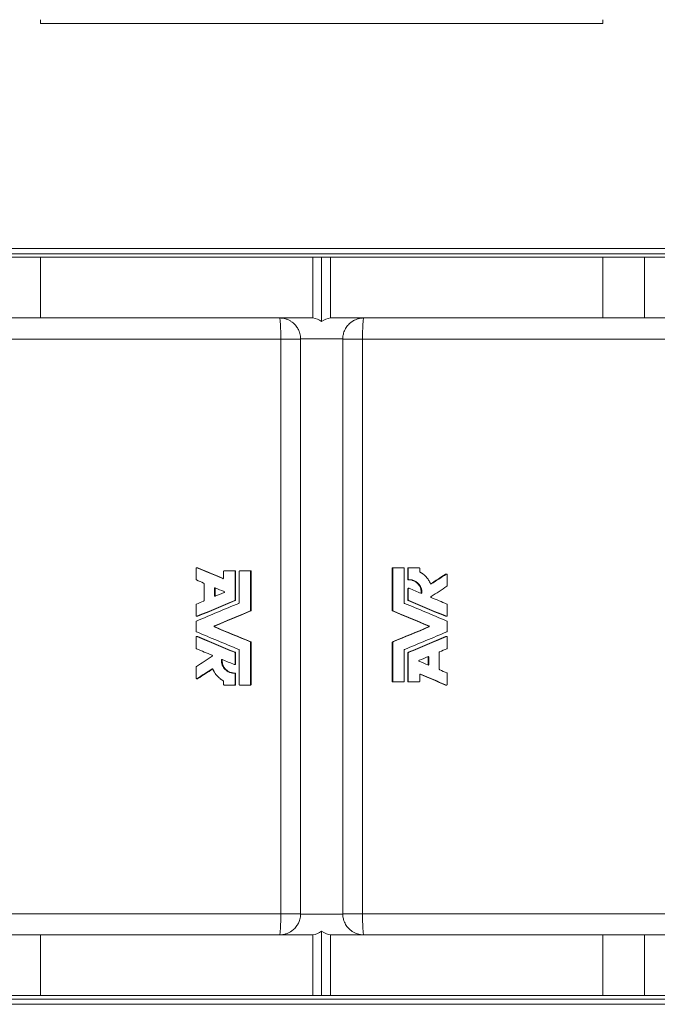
# Model space of a CAD drawing. Header units: millimetres. Extents: x -754 to 1155, y -387 to 1139.
# Tile 2 of 5: x -231 to 132, y -329 to 231. Entities that reach past the tile are written whole.
import ezdxf

# ---------------------------------------------------------------- set-up
doc = ezdxf.new("R2010")
doc.units = ezdxf.units.MM

msp = doc.modelspace()

# ---------------------------------------------------------------- linework, layer by layer
at = {"color": 7, "linetype": 'Continuous', "lineweight": 15}
for p, q in [((-219.04, 231.09), (-219.04, 228.89)), ((100.96, 231.09), (100.96, 228.89)), ((100.96, 228.89), (-219.04, 228.89)), ((-456.04, 100.9), (337.96, 100.9)), ((-242.88, 95.9), (-219.04, 95.9)), ((-219.04, 95.9), (-219.04, 61.4)), ((-64.04, 95.9), (-219.04, 95.9)), ((-64.04, 95.9), (-64.04, 61.4)), ((-64.04, 95.9), (-59.04, 95.9)), ((-59.04, 95.9), (-54.04, 95.9)), ((-59.04, 95.9), (-59.04, 59.31)), ((-54.04, 95.9), (-54.04, 61.4)), ((100.96, 95.9), (-54.04, 95.9)), ((100.96, 61.4), (100.96, 95.9)), ((100.96, 95.9), (124.8, 95.9)), ((124.8, 95.9), (395.96, 95.9)), ((-219.04, 61.4), (-242.88, 61.4)), ((-219.04, 61.4), (-83.04, 61.4)), ((-83.04, 61.4), (-64.04, 61.4)), ((-54.04, 61.4), (-35.04, 61.4)), ((-35.04, 61.4), (100.96, 61.4)), ((124.8, 61.4), (100.96, 61.4)), ((124.8, 61.4), (395.83, 61.4)), ((-71.04, -277.6), (-71.04, 49.4)), ((-47.04, -277.6), (-47.04, 49.4)), ((-130.52, -81.05), (-130.52, -87.38)), ((-129.74, -80.72), (-130.21, -80.72)), ((-129.6, -80.75), (-130.08, -80.75)), ((-114.84, -82.8), (-114.84, -86.62)), ((-114.52, -82.48), (-108.69, -82.48)), ((-108.36, -82.48), (-108.69, -82.48)), ((-108.36, -99.07), (-108.36, -82.8)), ((-108.04, -82.8), (-108.36, -82.8)), ((-108.04, -99.07), (-108.04, -82.8)), ((-105.97, -82.8), (-105.97, -100.67)), ((-105.65, -82.48), (-99.8, -82.48)), ((-99.53, -82.48), (-99.8, -82.48)), ((-99.47, -105.01), (-99.47, -82.8)), ((-99.2, -82.8), (-99.47, -82.8)), ((-99.2, -105.01), (-99.2, -82.8)), ((-18.87, -105.01), (-18.87, -81.05)), ((-18.6, -81.05), (-18.87, -81.05)), ((-18.6, -105.01), (-18.6, -81.05)), ((-18.28, -80.72), (-18.55, -80.72)), ((-18.28, -80.72), (-12.43, -80.72)), ((-12.1, -81.05), (-12.1, -100.67)), ((-10.04, -87.23), (-10.04, -81.05)), ((-9.71, -81.05), (-10.04, -81.05)), ((-9.39, -80.72), (-9.72, -80.72)), ((-9.71, -87.23), (-9.71, -81.05)), ((-9.39, -80.72), (-3.55, -80.72)), ((-3.23, -81.05), (-3.23, -82.92)), ((-115.05, -86.92), (-115.29, -86.92)), ((-9.71, -87.23), (-10.04, -87.23)), ((-9.37, -87.55), (-9.7, -87.55)), ((11.95, -84.39), (11.48, -84.39)), ((12.12, -84.34), (11.65, -84.34)), ((12.45, -84.66), (12.45, -91)), ((-126.02, -89.7), (-126.02, -99.38)), ((-120.05, -92.46), (-120.05, -96.62)), ((-119.65, -92.46), (-120.05, -92.46)), ((-119.65, -92.46), (-119.65, -96.62)), ((-10.04, -99.07), (-10.04, -92.73)), ((-9.71, -92.73), (-10.04, -92.73)), ((-9.39, -92.41), (-9.72, -92.41)), ((-9.71, -99.07), (-9.71, -92.73)), ((-1.99, -94.98), (-2.37, -94.98)), ((3.34, -89.93), (2.93, -89.93)), ((-119.65, -96.62), (-120.05, -96.62)), ((-108.24, -99.37), (-108.56, -99.37)), ((-108.04, -99.07), (-108.36, -99.07)), ((-9.71, -99.07), (-10.04, -99.07)), ((-9.51, -99.37), (-9.84, -99.37)), ((-130.52, -101.7), (-130.52, -108.03)), ((-99.4, -105.31), (-99.67, -105.31)), ((-99.2, -105.01), (-99.47, -105.01)), ((-18.6, -105.01), (-18.87, -105.01)), ((-18.4, -105.31), (-18.67, -105.31)), ((12.45, -101.7), (12.45, -108.03)), ((-130.52, -111.33), (-130.52, -116.87)), ((-130.21, -108.36), (-129.74, -108.36)), ((-129.6, -108.33), (-130.08, -108.33)), ((12, -108.33), (11.53, -108.33)), ((11.66, -108.36), (12.14, -108.36)), ((12.45, -111.33), (12.45, -116.87)), ((-119.71, -113.8), (-120.11, -113.8)), ((-119.71, -114.4), (-120.11, -114.4)), ((2.04, -113.8), (1.63, -113.8)), ((2.04, -114.4), (1.63, -114.4)), ((-130.52, -120.17), (-130.52, -126.5)), ((-129.74, -119.84), (-130.21, -119.84)), ((-129.6, -119.87), (-130.08, -119.87)), ((-99.4, -122.89), (-99.67, -122.89)), ((-99.47, -147.15), (-99.47, -123.19)), ((-99.2, -123.19), (-99.47, -123.19)), ((-99.2, -147.15), (-99.2, -123.19)), ((-18.6, -123.19), (-18.87, -123.19)), ((-18.87, -145.4), (-18.87, -123.19)), ((-18.4, -122.89), (-18.67, -122.89)), ((-18.6, -145.4), (-18.6, -123.19)), ((12, -119.87), (11.53, -119.87)), ((12.14, -119.84), (11.66, -119.84)), ((12.45, -120.17), (12.45, -126.5)), ((-108.24, -128.84), (-108.56, -128.84)), ((-105.97, -127.53), (-105.97, -147.15)), ((-12.1, -127.53), (-12.1, -145.4)), ((-9.51, -128.84), (-9.84, -128.84)), ((7.94, -128.82), (7.94, -138.5)), ((-115.71, -133.22), (-116.09, -133.22)), ((-108.36, -135.47), (-108.36, -129.14)), ((-108.04, -129.14), (-108.36, -129.14)), ((-108.04, -135.47), (-108.04, -129.14)), ((-10.04, -145.4), (-10.04, -129.14)), ((-9.71, -129.14), (-10.04, -129.14)), ((-9.71, -145.4), (-9.71, -129.14)), ((1.98, -131.58), (1.57, -131.58)), ((1.57, -131.58), (1.57, -135.74)), ((1.98, -131.58), (1.98, -135.74)), ((-130.52, -137.21), (-130.52, -143.54)), ((-121, -138.28), (-121.42, -138.28)), ((-108.69, -135.79), (-108.36, -135.79)), ((-108.04, -135.47), (-108.36, -135.47)), ((1.98, -135.74), (1.57, -135.74)), ((-130.2, -143.86), (-129.72, -143.86)), ((-129.56, -143.81), (-130.03, -143.81)), ((-114.84, -145.29), (-114.84, -147.15)), ((-108.37, -140.65), (-108.7, -140.65)), ((-108.36, -147.15), (-108.36, -140.97)), ((-108.04, -140.97), (-108.36, -140.97)), ((-108.04, -147.15), (-108.04, -140.97)), ((-18.6, -145.4), (-18.87, -145.4)), ((-9.71, -145.4), (-10.04, -145.4)), ((-3.23, -141.58), (-3.23, -145.4)), ((-2.78, -141.28), (-3.03, -141.28)), ((12.45, -140.82), (12.45, -147.16)), ((-114.52, -147.48), (-108.69, -147.48)), ((-108.36, -147.48), (-108.69, -147.48)), ((-108.04, -147.15), (-108.36, -147.15)), ((-105.65, -147.48), (-99.8, -147.48)), ((-99.53, -147.48), (-99.8, -147.48)), ((-99.2, -147.15), (-99.47, -147.15)), ((-18.28, -145.72), (-18.55, -145.72)), ((-18.28, -145.72), (-12.43, -145.72)), ((-9.39, -145.72), (-9.72, -145.72)), ((-9.39, -145.72), (-3.55, -145.72)), ((12, -147.46), (11.53, -147.46)), ((11.66, -147.48), (12.14, -147.48)), ((-242.88, -289.6), (-219.04, -289.6)), ((-83.04, -289.6), (-219.04, -289.6)), ((-219.04, -289.6), (-219.04, -324.1)), ((-64.04, -289.6), (-83.04, -289.6)), ((-64.04, -289.6), (-64.04, -324.1)), ((-59.04, -287.52), (-59.04, -324.1)), ((-35.04, -289.6), (-54.04, -289.6)), ((-54.04, -289.6), (-54.04, -324.1)), ((100.96, -289.6), (-35.04, -289.6)), ((100.96, -324.1), (100.96, -289.6)), ((100.96, -289.6), (124.8, -289.6)), ((124.8, -289.6), (395.83, -289.6)), ((-219.04, -324.1), (-242.88, -324.1)), ((-219.04, -324.1), (-64.04, -324.1)), ((-59.04, -324.1), (-64.04, -324.1)), ((-54.04, -324.1), (-59.04, -324.1)), ((-54.04, -324.1), (100.96, -324.1)), ((124.8, -324.1), (100.96, -324.1)), ((124.8, -324.1), (395.96, -324.1)), ((-456.04, -329.1), (337.96, -329.1))]:
    msp.add_line(p, q, dxfattribs=at)
at = {"color": 8, "linetype": 'Continuous', "lineweight": 0}
for p, q in [((-456.04, 97.9), (337.96, 97.9)), ((124.8, 95.9), (124.8, 61.4)), ((-432.88, 49.4), (-82.29, 49.4)), ((-82.29, 49.4), (-71.04, 49.4)), ((-82.29, -277.6), (-82.29, 49.4)), ((-47.04, 49.57), (-71.04, 49.57)), ((-71.04, 49.57), (-71.04, 49.57)), ((-47.04, 49.57), (-47.04, 49.57)), ((-47.04, 49.4), (-35.78, 49.4)), ((-35.78, 49.4), (314.8, 49.4)), ((-35.78, 49.4), (-35.78, -277.6)), ((-432.88, -277.6), (-82.29, -277.6)), ((-82.29, -277.6), (-71.04, -277.6)), ((-71.04, -277.77), (-71.04, -277.77)), ((-71.04, -277.77), (-47.04, -277.77)), ((-47.04, -277.6), (-35.78, -277.6)), ((-47.04, -277.77), (-47.04, -277.77)), ((-35.78, -277.6), (314.8, -277.6)), ((124.8, -289.6), (124.8, -324.1)), ((-456.04, -326.1), (337.96, -326.1))]:
    msp.add_line(p, q, dxfattribs=at)
at = {"color": 8, "linetype": 'Continuous', "lineweight": 0, "flags": 128}
for points in [[(-82.29, 49.4), (-82.29, 50.39), (-82.3, 51.37), (-82.31, 52.34), (-82.33, 53.29), (-82.35, 54.22), (-82.38, 55.11), (-82.41, 55.96), (-82.45, 56.77), (-82.49, 57.53), (-82.53, 58.23), (-82.58, 58.87), (-82.63, 59.44), (-82.68, 59.95), (-82.74, 60.39), (-82.8, 60.75), (-82.85, 61.03), (-82.91, 61.23), (-82.98, 61.36), (-83.04, 61.4)], [(-35.04, 61.4), (-35.1, 61.36), (-35.16, 61.23), (-35.22, 61.03), (-35.28, 60.75), (-35.34, 60.39), (-35.39, 59.95), (-35.45, 59.44), (-35.5, 58.87), (-35.54, 58.23), (-35.59, 57.53), (-35.63, 56.77), (-35.66, 55.96), (-35.69, 55.11), (-35.72, 54.22), (-35.74, 53.29), (-35.76, 52.34), (-35.77, 51.37), (-35.78, 50.39), (-35.78, 49.4)], [(-83.04, -289.6), (-82.98, -289.56), (-82.91, -289.44), (-82.85, -289.23), (-82.8, -288.95), (-82.74, -288.59), (-82.68, -288.16), (-82.63, -287.65), (-82.58, -287.07), (-82.53, -286.43), (-82.49, -285.73), (-82.45, -284.97), (-82.41, -284.16), (-82.38, -283.31), (-82.35, -282.42), (-82.33, -281.5), (-82.31, -280.55), (-82.3, -279.58), (-82.29, -278.59), (-82.29, -277.6)], [(-35.78, -277.6), (-35.78, -278.59), (-35.77, -279.58), (-35.76, -280.55), (-35.74, -281.5), (-35.72, -282.42), (-35.69, -283.31), (-35.66, -284.16), (-35.63, -284.97), (-35.59, -285.73), (-35.54, -286.43), (-35.5, -287.07), (-35.45, -287.65), (-35.39, -288.16), (-35.34, -288.59), (-35.28, -288.95), (-35.22, -289.23), (-35.16, -289.44), (-35.1, -289.56), (-35.04, -289.6)]]:
    msp.add_lwpolyline(points, dxfattribs=at)
at = {"color": 7, "linetype": 'Continuous', "lineweight": 15}
for centre, start, end in [((-66.04, 49.57), 54.3147, 80.4059), ((-52.04, 49.57), 99.5941, 125.6853), ((-83.04, 49.4), 0, 0.8014), ((-35.04, 49.4), 179.1986, 180), ((-83.04, -277.6), 359.1986, 0), ((-35.04, -277.6), 180, 180.8014), ((-66.04, -277.77), 279.5941, 305.6853), ((-52.04, -277.77), 234.3147, 260.4059)]:
    msp.add_arc(centre, 12, start, end, dxfattribs=at)
for points, knots in [([(-71.04, 49.57), (-71.05, 49.82), (-71.07, 50.58), (-71.26, 51.83), (-71.61, 53.14), (-72.06, 54.28), (-72.55, 55.26), (-73.17, 56.26), (-73.92, 57.24), (-74.83, 58.18), (-75.92, 59.1), (-77.22, 59.95), (-78.75, 60.65), (-80.1, 61.06), (-81.21, 61.27), (-81.95, 61.36), (-82.57, 61.39), (-82.88, 61.4), (-83.04, 61.4)], [0, 0, 0, 0, 0.035853, 0.105237, 0.174663, 0.22966, 0.28485, 0.339912, 0.41197, 0.484276, 0.556433, 0.657922, 0.759762, 0.861263, 0.909121, 0.956714, 0.978392, 1, 1, 1, 1]), ([(-47.04, 49.57), (-47.02, 49.92), (-46.99, 50.64), (-46.83, 51.7), (-46.54, 52.89), (-46.08, 54.17), (-45.43, 55.46), (-44.67, 56.59), (-43.84, 57.58), (-42.83, 58.56), (-41.63, 59.47), (-40.22, 60.27), (-38.98, 60.75), (-37.96, 61.05), (-37.27, 61.2), (-36.65, 61.29), (-36.16, 61.35), (-35.7, 61.38), (-35.35, 61.4), (-35.12, 61.4), (-35.04, 61.4)], [0, 0, 0, 0, 0.0496207, 0.0994444, 0.1490959, 0.2231008, 0.297171, 0.367084, 0.4372596, 0.5072769, 0.60379, 0.7006529, 0.7972715, 0.8443245, 0.8913568, 0.9204162, 0.9494267, 0.9689106, 0.9883465, 1, 1, 1, 1]), ([(-130.08, -80.75), (-130.09, -80.74), (-130.13, -80.73), (-130.18, -80.72), (-130.24, -80.72), (-130.31, -80.74), (-130.38, -80.77), (-130.44, -80.83), (-130.49, -80.89), (-130.52, -80.97), (-130.52, -81.02), (-130.52, -81.05)], [0, 0, 0, 0, 0.08493, 0.167816, 0.250835, 0.375947, 0.501263, 0.62538, 0.750949, 0.873419, 1, 1, 1, 1]), ([(-129.6, -80.75), (-129.63, -80.74), (-129.67, -80.72), (-129.72, -80.72), (-129.74, -80.73)], [0, 0, 0, 0, 0.572384, 1, 1, 1, 1]), ([(-114.52, -82.48), (-114.53, -82.48), (-114.56, -82.48), (-114.6, -82.49), (-114.67, -82.51), (-114.76, -82.57), (-114.81, -82.66), (-114.84, -82.74), (-114.84, -82.78), (-114.84, -82.8)], [0, 0, 0, 0, 0.084973, 0.168347, 0.251455, 0.50113, 0.75017, 0.87369, 1, 1, 1, 1]), ([(-108.36, -82.8), (-108.37, -82.79), (-108.37, -82.76), (-108.38, -82.72), (-108.4, -82.65), (-108.45, -82.57), (-108.54, -82.51), (-108.62, -82.48), (-108.67, -82.48), (-108.69, -82.48)], [0, 0, 0, 0, 0.084416, 0.167282, 0.249952, 0.498998, 0.748681, 0.872113, 1, 1, 1, 1]), ([(-108.04, -82.8), (-108.04, -82.76), (-108.05, -82.72), (-108.08, -82.64), (-108.1, -82.6), (-108.19, -82.51), (-108.27, -82.48), (-108.36, -82.48)], [0, 0, 0, 0, 0.25, 0.25, 0.5, 0.5, 1, 1, 1, 1]), ([(-105.65, -82.48), (-105.66, -82.48), (-105.69, -82.48), (-105.73, -82.49), (-105.8, -82.51), (-105.88, -82.57), (-105.94, -82.66), (-105.97, -82.74), (-105.97, -82.78), (-105.97, -82.8)], [0, 0, 0, 0, 0.084973, 0.168347, 0.251455, 0.50113, 0.75017, 0.87369, 1, 1, 1, 1]), ([(-99.47, -82.8), (-99.47, -82.79), (-99.47, -82.76), (-99.48, -82.72), (-99.5, -82.65), (-99.56, -82.57), (-99.65, -82.51), (-99.73, -82.48), (-99.77, -82.48), (-99.8, -82.48)], [0, 0, 0, 0, 0.084416, 0.167282, 0.249952, 0.498998, 0.748681, 0.872113, 1, 1, 1, 1]), ([(-99.2, -82.8), (-99.2, -82.76), (-99.21, -82.72), (-99.24, -82.64), (-99.27, -82.6), (-99.36, -82.51), (-99.44, -82.48), (-99.53, -82.48)], [0, 0, 0, 0, 0.25, 0.25, 0.5, 0.5, 1, 1, 1, 1]), ([(-18.87, -81.05), (-18.87, -81.03), (-18.87, -80.98), (-18.85, -80.92), (-18.82, -80.87), (-18.78, -80.82), (-18.73, -80.78), (-18.67, -80.75), (-18.61, -80.73), (-18.57, -80.73), (-18.55, -80.72)], [0, 0, 0, 0, 0.128168, 0.251075, 0.373469, 0.500155, 0.621782, 0.748262, 0.871912, 1, 1, 1, 1]), ([(-18.6, -81.05), (-18.6, -81.01), (-18.6, -80.96), (-18.56, -80.89), (-18.54, -80.85), (-18.45, -80.76), (-18.37, -80.72), (-18.28, -80.72)], [0, 0, 0, 0, 0.25, 0.25, 0.5, 0.5, 1, 1, 1, 1]), ([(-12.43, -80.72), (-12.39, -80.72), (-12.34, -80.73), (-12.27, -80.76), (-12.23, -80.79), (-12.14, -80.88), (-12.11, -80.96), (-12.1, -81.05)], [0, 0, 0, 0, 0.25, 0.25, 0.5, 0.5, 1, 1, 1, 1]), ([(-10.04, -81.05), (-10.04, -81.03), (-10.03, -80.98), (-10.01, -80.92), (-9.98, -80.87), (-9.95, -80.82), (-9.9, -80.78), (-9.84, -80.75), (-9.78, -80.73), (-9.74, -80.73), (-9.72, -80.72)], [0, 0, 0, 0, 0.128168, 0.251075, 0.373469, 0.500155, 0.621782, 0.748262, 0.871912, 1, 1, 1, 1]), ([(-9.71, -81.05), (-9.71, -81.01), (-9.7, -80.96), (-9.67, -80.89), (-9.64, -80.85), (-9.56, -80.76), (-9.47, -80.72), (-9.39, -80.72)], [0, 0, 0, 0, 0.25, 0.25, 0.5, 0.5, 1, 1, 1, 1]), ([(-3.55, -80.72), (-3.51, -80.72), (-3.47, -80.73), (-3.39, -80.76), (-3.36, -80.79), (-3.27, -80.88), (-3.23, -80.96), (-3.23, -81.05)], [0, 0, 0, 0, 0.25, 0.25, 0.5, 0.5, 1, 1, 1, 1]), ([(-3.06, -83.2), (-2.95, -83.26), (-2.85, -83.32), (-2.73, -83.39), (-2.69, -83.41), (-2.64, -83.44), (-2.63, -83.45), (-2.6, -83.46), (-2.6, -83.46), (-2.58, -83.47), (-2.58, -83.47), (-2.57, -83.48), (-2.57, -83.48), (-2.48, -83.53), (-2.39, -83.58), (-2.27, -83.66), (-2.23, -83.68), (-2.16, -83.73), (-2.12, -83.75), (-1.94, -83.87), (-1.78, -83.97), (-1.55, -84.14), (-1.48, -84.19), (-1.36, -84.28), (-1.32, -84.31), (-1.25, -84.37), (-1.2, -84.4), (-0.57, -84.89), (-0.02, -85.4), (0.74, -86.24), (0.97, -86.53), (1.43, -87.13), (1.64, -87.45), (2.04, -88.08), (2.23, -88.41), (2.57, -89.08), (2.73, -89.42), (2.87, -89.78)], [0, 0, 0, 0, 0.03125, 0.03125, 0.046875, 0.046875, 0.054688, 0.054688, 0.058594, 0.058594, 0.060547, 0.060547, 0.0625, 0.0625, 0.09375, 0.09375, 0.109375, 0.109375, 0.125, 0.125, 0.1875, 0.1875, 0.21875, 0.21875, 0.234375, 0.234375, 0.25, 0.25, 0.5, 0.5, 0.625, 0.625, 0.75, 0.75, 0.875, 0.875, 1, 1, 1, 1]), ([(-130.52, -87.38), (-130.52, -87.4), (-130.52, -87.43), (-130.51, -87.48), (-130.49, -87.52), (-130.46, -87.57), (-130.41, -87.64), (-130.35, -87.67), (-130.32, -87.68)], [0, 0, 0, 0, 0.1272509, 0.2511671, 0.3744227, 0.499734, 0.7476408, 1, 1, 1, 1]), ([(-126.22, -89.4), (-126.2, -89.41), (-126.17, -89.42), (-126.14, -89.45), (-126.1, -89.48), (-126.06, -89.53), (-126.03, -89.6), (-126.02, -89.67), (-126.02, -89.7)], [0, 0, 0, 0, 0.127923, 0.252355, 0.375937, 0.501364, 0.748841, 1, 1, 1, 1]), ([(-114.84, -86.62), (-114.84, -86.64), (-114.85, -86.67), (-114.86, -86.73), (-114.88, -86.78), (-114.92, -86.84), (-114.99, -86.89), (-115.06, -86.93), (-115.14, -86.95), (-115.22, -86.95), (-115.27, -86.93), (-115.29, -86.92)], [0, 0, 0, 0, 0.0841082, 0.1664881, 0.2492847, 0.3732529, 0.4990509, 0.6240334, 0.7494796, 0.8737152, 1, 1, 1, 1]), ([(-9.7, -87.55), (-9.72, -87.55), (-9.76, -87.55), (-9.81, -87.54), (-9.85, -87.52), (-9.9, -87.5), (-9.94, -87.46), (-9.98, -87.42), (-10.01, -87.36), (-10.03, -87.3), (-10.04, -87.25), (-10.04, -87.23)], [0, 0, 0, 0, 0.102922, 0.20185, 0.299314, 0.397957, 0.500331, 0.622079, 0.748767, 0.873315, 1, 1, 1, 1]), ([(-9.37, -87.55), (-9.42, -87.56), (-9.46, -87.55), (-9.54, -87.52), (-9.58, -87.49), (-9.67, -87.4), (-9.71, -87.32), (-9.71, -87.23)], [0, 0, 0, 0, 0.25, 0.25, 0.5, 0.5, 1, 1, 1, 1]), ([(-2.37, -94.98), (-2.37, -94.78), (-2.37, -94.39), (-2.41, -93.8), (-2.5, -93.23), (-2.65, -92.66), (-2.85, -92.05), (-3.13, -91.42), (-3.62, -90.57), (-4.39, -89.61), (-5.34, -88.83), (-6.18, -88.34), (-6.77, -88.07), (-7.3, -87.88), (-7.77, -87.74), (-8.25, -87.64), (-8.73, -87.58), (-9.15, -87.55), (-9.4, -87.55), (-9.5, -87.55)], [0, 0, 0, 0, 0.051761, 0.101979, 0.152241, 0.203792, 0.254613, 0.318103, 0.381912, 0.509039, 0.636166, 0.69987, 0.763469, 0.805685, 0.848069, 0.890817, 0.933677, 0.974855, 1, 1, 1, 1]), ([(-1.99, -94.98), (-1.99, -94.9), (-1.99, -94.83), (-1.99, -94.74), (-1.99, -94.71), (-1.99, -94.67), (-1.99, -94.66), (-1.99, -94.64), (-1.99, -94.64), (-1.99, -94.63), (-1.99, -94.63), (-1.99, -94.62), (-1.99, -94.62), (-1.99, -94.55), (-1.99, -94.48), (-1.99, -94.39), (-2, -94.36), (-2, -94.32), (-2, -94.3), (-2, -94.28), (-2, -94.26), (-2.01, -94.12), (-2.02, -94), (-2.04, -93.76), (-2.06, -93.63), (-2.1, -93.4), (-2.12, -93.28), (-2.17, -93.04), (-2.21, -92.92), (-2.3, -92.56), (-2.38, -92.33), (-2.65, -91.64), (-2.87, -91.2), (-3.41, -90.38), (-3.71, -90), (-4.41, -89.3), (-4.78, -88.99), (-5.4, -88.59), (-5.61, -88.46), (-6.05, -88.24), (-6.27, -88.13), (-6.72, -87.96), (-6.96, -87.88), (-7.31, -87.78), (-7.43, -87.75), (-7.67, -87.69), (-7.79, -87.67), (-8.03, -87.63), (-8.16, -87.61), (-8.34, -87.59), (-8.4, -87.58), (-8.49, -87.57), (-8.52, -87.57), (-8.58, -87.57), (-8.61, -87.57), (-8.69, -87.56), (-8.75, -87.56), (-8.84, -87.56), (-8.87, -87.56), (-8.92, -87.55), (-8.94, -87.55), (-8.96, -87.55), (-8.97, -87.55), (-8.98, -87.55), (-8.99, -87.55), (-9, -87.55), (-9, -87.55), (-9.09, -87.55), (-9.21, -87.55), (-9.37, -87.55)], [0, 0, 0, 0, 0.015625, 0.015625, 0.023438, 0.023438, 0.027344, 0.027344, 0.029297, 0.029297, 0.030273, 0.030273, 0.03125, 0.03125, 0.046875, 0.046875, 0.054688, 0.054688, 0.058594, 0.058594, 0.0625, 0.0625, 0.09375, 0.09375, 0.125, 0.125, 0.15625, 0.15625, 0.1875, 0.1875, 0.25, 0.25, 0.375, 0.375, 0.5, 0.5, 0.625, 0.625, 0.6875, 0.6875, 0.75, 0.75, 0.8125, 0.8125, 0.84375, 0.84375, 0.875, 0.875, 0.90625, 0.90625, 0.921875, 0.921875, 0.929688, 0.929688, 0.9375, 0.9375, 0.953125, 0.953125, 0.960938, 0.960938, 0.964844, 0.964844, 0.966797, 0.966797, 0.967773, 0.967773, 0.96875, 0.96875, 1, 1, 1, 1]), ([(11.48, -84.39), (11.51, -84.38), (11.56, -84.35), (11.62, -84.34), (11.65, -84.34), (11.65, -84.34)], [0, 0, 0, 0, 0.478723, 0.957903, 1, 1, 1, 1]), ([(11.95, -84.39), (12.05, -84.33), (12.18, -84.32), (12.38, -84.44), (12.45, -84.54), (12.45, -84.66)], [0, 0, 0, 0, 0.5, 0.5, 1, 1, 1, 1]), ([(-120.05, -92.46), (-120.05, -92.35), (-120, -92.25), (-119.82, -92.13), (-119.71, -92.12), (-119.61, -92.16)], [0, 0, 0, 0, 0.5, 0.5, 1, 1, 1, 1]), ([(-119.52, -92.2), (-119.53, -92.21), (-119.57, -92.24), (-119.61, -92.3), (-119.64, -92.38), (-119.65, -92.43), (-119.65, -92.46)], [0, 0, 0, 0, 0.218391, 0.476461, 0.737655, 1, 1, 1, 1]), ([(-114.61, -94.24), (-114.55, -94.27), (-114.5, -94.31), (-114.43, -94.41), (-114.41, -94.48), (-114.41, -94.57), (-114.41, -94.61), (-114.43, -94.67), (-114.44, -94.7), (-114.5, -94.77), (-114.55, -94.82), (-114.61, -94.84)], [0, 0, 0, 0, 0.25, 0.25, 0.5, 0.5, 0.625, 0.625, 0.75, 0.75, 1, 1, 1, 1]), ([(-10.04, -92.73), (-10.04, -92.71), (-10.03, -92.65), (-10, -92.58), (-9.96, -92.51), (-9.9, -92.46), (-9.83, -92.43), (-9.76, -92.41), (-9.73, -92.41), (-9.72, -92.41)], [0, 0, 0, 0, 0.156952, 0.313151, 0.468793, 0.625627, 0.781389, 0.938014, 1, 1, 1, 1]), ([(-9.71, -92.73), (-9.71, -92.63), (-9.66, -92.52), (-9.48, -92.4), (-9.36, -92.39), (-9.26, -92.43)], [0, 0, 0, 0, 0.5, 0.5, 1, 1, 1, 1]), ([(-2.51, -95.24), (-2.49, -95.23), (-2.45, -95.2), (-2.41, -95.13), (-2.38, -95.06), (-2.37, -95.01), (-2.37, -94.98)], [0, 0, 0, 0, 0.228787, 0.485645, 0.739405, 1, 1, 1, 1]), ([(-2.43, -95.27), (-2.34, -95.31), (-2.22, -95.3), (-2.05, -95.19), (-1.99, -95.09), (-1.99, -94.98)], [0, 0, 0, 0, 0.5, 0.5, 1, 1, 1, 1]), ([(2.87, -89.78), (2.91, -89.86), (2.98, -89.93), (3.16, -89.99), (3.26, -89.98), (3.34, -89.93)], [0, 0, 0, 0, 0.5, 0.5, 1, 1, 1, 1]), ([(-126.02, -99.38), (-126.02, -99.4), (-126.02, -99.43), (-126.03, -99.48), (-126.05, -99.52), (-126.08, -99.58), (-126.13, -99.64), (-126.19, -99.67), (-126.22, -99.68)], [0, 0, 0, 0, 0.1272509, 0.2511671, 0.3744227, 0.499734, 0.7476408, 1, 1, 1, 1]), ([(-119.61, -96.92), (-119.71, -96.96), (-119.82, -96.95), (-120, -96.83), (-120.05, -96.73), (-120.05, -96.62)], [0, 0, 0, 0, 0.5, 0.5, 1, 1, 1, 1]), ([(-119.65, -96.62), (-119.65, -96.65), (-119.64, -96.7), (-119.61, -96.78), (-119.57, -96.84), (-119.53, -96.87), (-119.52, -96.89)], [0, 0, 0, 0, 0.264334, 0.521323, 0.783618, 1, 1, 1, 1]), ([(-108.56, -99.37), (-108.55, -99.36), (-108.52, -99.35), (-108.48, -99.32), (-108.45, -99.28), (-108.41, -99.23), (-108.37, -99.16), (-108.37, -99.1), (-108.36, -99.07)], [0, 0, 0, 0, 0.1279233, 0.2523551, 0.3759369, 0.5013638, 0.7488407, 1, 1, 1, 1]), ([(-105.97, -100.67), (-105.97, -100.68), (-105.97, -100.72), (-105.98, -100.76), (-106, -100.81), (-106.03, -100.86), (-106.08, -100.92), (-106.14, -100.95), (-106.17, -100.97)], [0, 0, 0, 0, 0.127251, 0.251167, 0.374423, 0.499734, 0.747641, 1, 1, 1, 1]), ([(-9.84, -99.37), (-9.85, -99.36), (-9.88, -99.35), (-9.92, -99.32), (-9.95, -99.28), (-9.99, -99.23), (-10.03, -99.16), (-10.03, -99.1), (-10.04, -99.07)], [0, 0, 0, 0, 0.127754, 0.252011, 0.375333, 0.500343, 0.747193, 1, 1, 1, 1]), ([(3.25, -97.09), (3.2, -97.12), (3.16, -97.16), (3.11, -97.27), (3.1, -97.33), (3.11, -97.42), (3.11, -97.45), (3.13, -97.5), (3.15, -97.53), (3.2, -97.6), (3.24, -97.64), (3.3, -97.66)], [0, 0, 0, 0, 0.25, 0.25, 0.5, 0.5, 0.625, 0.625, 0.75, 0.75, 1, 1, 1, 1]), ([(-130.32, -101.4), (-130.34, -101.41), (-130.37, -101.42), (-130.4, -101.45), (-130.44, -101.48), (-130.48, -101.53), (-130.51, -101.61), (-130.52, -101.67), (-130.52, -101.7)], [0, 0, 0, 0, 0.127923, 0.252355, 0.375937, 0.501364, 0.748841, 1, 1, 1, 1]), ([(-99.67, -105.31), (-99.66, -105.31), (-99.63, -105.29), (-99.59, -105.26), (-99.55, -105.23), (-99.52, -105.18), (-99.48, -105.11), (-99.47, -105.04), (-99.47, -105.01)], [0, 0, 0, 0, 0.1279233, 0.2523551, 0.3759369, 0.5013638, 0.7488407, 1, 1, 1, 1]), ([(-18.67, -105.31), (-18.69, -105.31), (-18.72, -105.29), (-18.76, -105.26), (-18.79, -105.23), (-18.83, -105.18), (-18.86, -105.11), (-18.87, -105.04), (-18.87, -105.01)], [0, 0, 0, 0, 0.127754, 0.252011, 0.375333, 0.500343, 0.747193, 1, 1, 1, 1]), ([(-130.52, -108.03), (-130.52, -108.05), (-130.52, -108.09), (-130.5, -108.14), (-130.48, -108.2), (-130.44, -108.26), (-130.38, -108.31), (-130.31, -108.34), (-130.23, -108.36), (-130.15, -108.36), (-130.1, -108.34), (-130.08, -108.33)], [0, 0, 0, 0, 0.084108, 0.166488, 0.249285, 0.373253, 0.499051, 0.624033, 0.74948, 0.873715, 1, 1, 1, 1]), ([(-130.32, -111.03), (-130.34, -111.04), (-130.37, -111.05), (-130.4, -111.08), (-130.44, -111.12), (-130.48, -111.17), (-130.51, -111.24), (-130.52, -111.3), (-130.52, -111.33)], [0, 0, 0, 0, 0.127923, 0.252355, 0.375937, 0.501364, 0.748841, 1, 1, 1, 1]), ([(-129.74, -108.36), (-129.72, -108.36), (-129.67, -108.36), (-129.63, -108.34), (-129.6, -108.33)], [0, 0, 0, 0, 0.4273575, 1, 1, 1, 1]), ([(11.66, -108.36), (11.64, -108.36), (11.6, -108.36), (11.56, -108.34), (11.53, -108.33)], [0, 0, 0, 0, 0.426654, 1, 1, 1, 1]), ([(12.45, -108.03), (12.44, -108.14), (12.39, -108.24), (12.21, -108.36), (12.1, -108.38), (12, -108.33)], [0, 0, 0, 0, 0.5, 0.5, 1, 1, 1, 1]), ([(-130.52, -116.87), (-130.52, -116.89), (-130.52, -116.92), (-130.51, -116.96), (-130.49, -117.01), (-130.46, -117.06), (-130.41, -117.13), (-130.35, -117.15), (-130.32, -117.17)], [0, 0, 0, 0, 0.127251, 0.251167, 0.374423, 0.499734, 0.747641, 1, 1, 1, 1]), ([(-120.11, -114.4), (-120.13, -114.39), (-120.15, -114.38), (-120.19, -114.35), (-120.23, -114.32), (-120.27, -114.27), (-120.3, -114.2), (-120.31, -114.1), (-120.3, -114.01), (-120.26, -113.92), (-120.2, -113.85), (-120.14, -113.82), (-120.11, -113.8)], [0, 0, 0, 0, 0.0636274, 0.1257526, 0.1876928, 0.2507769, 0.3741042, 0.5002407, 0.6234305, 0.7497045, 0.873404, 1, 1, 1, 1]), ([(-119.71, -114.4), (-119.76, -114.38), (-119.81, -114.34), (-119.87, -114.26), (-119.88, -114.23), (-119.9, -114.17), (-119.9, -114.13), (-119.9, -114.04), (-119.88, -113.97), (-119.81, -113.87), (-119.77, -113.83), (-119.71, -113.8)], [0, 0, 0, 0, 0.25, 0.25, 0.375, 0.375, 0.5, 0.5, 0.75, 0.75, 1, 1, 1, 1]), ([(1.63, -114.4), (1.65, -114.39), (1.67, -114.38), (1.71, -114.35), (1.75, -114.32), (1.79, -114.27), (1.82, -114.2), (1.83, -114.1), (1.82, -114.01), (1.78, -113.92), (1.72, -113.85), (1.66, -113.82), (1.63, -113.8)], [0, 0, 0, 0, 0.06297, 0.124815, 0.186828, 0.250289, 0.372348, 0.50017, 0.622244, 0.750049, 0.872906, 1, 1, 1, 1]), ([(2.04, -114.4), (2.1, -114.38), (2.15, -114.34), (2.2, -114.26), (2.21, -114.23), (2.23, -114.17), (2.24, -114.13), (2.24, -114.04), (2.22, -113.97), (2.15, -113.87), (2.1, -113.83), (2.04, -113.8)], [0, 0, 0, 0, 0.25, 0.25, 0.375, 0.375, 0.5, 0.5, 0.75, 0.75, 1, 1, 1, 1]), ([(-130.08, -119.87), (-130.09, -119.86), (-130.13, -119.85), (-130.18, -119.84), (-130.24, -119.84), (-130.31, -119.86), (-130.38, -119.9), (-130.44, -119.95), (-130.49, -120.01), (-130.52, -120.09), (-130.52, -120.14), (-130.52, -120.17)], [0, 0, 0, 0, 0.08493, 0.1678163, 0.2508345, 0.3759465, 0.5012627, 0.62538, 0.7509494, 0.8734194, 1, 1, 1, 1]), ([(-129.6, -119.87), (-129.63, -119.86), (-129.67, -119.84), (-129.72, -119.85), (-129.74, -119.85)], [0, 0, 0, 0, 0.572386, 1, 1, 1, 1]), ([(-99.47, -123.19), (-99.47, -123.17), (-99.47, -123.14), (-99.48, -123.1), (-99.5, -123.05), (-99.53, -123), (-99.59, -122.93), (-99.64, -122.91), (-99.67, -122.89)], [0, 0, 0, 0, 0.127251, 0.251167, 0.374423, 0.499734, 0.747641, 1, 1, 1, 1]), ([(-18.87, -123.19), (-18.87, -123.17), (-18.87, -123.14), (-18.86, -123.1), (-18.84, -123.05), (-18.81, -123), (-18.76, -122.94), (-18.7, -122.91), (-18.67, -122.89)], [0, 0, 0, 0, 0.127754, 0.252011, 0.375333, 0.500343, 0.747193, 1, 1, 1, 1]), ([(11.53, -119.87), (11.56, -119.86), (11.6, -119.84), (11.64, -119.85), (11.66, -119.85)], [0, 0, 0, 0, 0.571642, 1, 1, 1, 1]), ([(12, -119.87), (12.1, -119.83), (12.22, -119.84), (12.39, -119.96), (12.45, -120.06), (12.45, -120.17)], [0, 0, 0, 0, 0.5, 0.5, 1, 1, 1, 1]), ([(-130.52, -126.5), (-130.52, -126.52), (-130.52, -126.55), (-130.51, -126.6), (-130.49, -126.64), (-130.46, -126.7), (-130.41, -126.76), (-130.35, -126.79), (-130.32, -126.8)], [0, 0, 0, 0, 0.127251, 0.251167, 0.374423, 0.499734, 0.747641, 1, 1, 1, 1]), ([(-108.36, -129.14), (-108.37, -129.12), (-108.37, -129.09), (-108.38, -129.04), (-108.39, -129), (-108.43, -128.94), (-108.48, -128.88), (-108.54, -128.85), (-108.56, -128.84)], [0, 0, 0, 0, 0.127251, 0.251167, 0.374423, 0.499734, 0.747641, 1, 1, 1, 1]), ([(-106.17, -127.23), (-106.16, -127.24), (-106.13, -127.25), (-106.09, -127.28), (-106.05, -127.32), (-106.01, -127.37), (-105.98, -127.44), (-105.97, -127.5), (-105.97, -127.53)], [0, 0, 0, 0, 0.127923, 0.252355, 0.375937, 0.501364, 0.748841, 1, 1, 1, 1]), ([(-10.04, -129.14), (-10.04, -129.12), (-10.03, -129.09), (-10.02, -129.04), (-10.01, -129), (-9.98, -128.94), (-9.92, -128.88), (-9.87, -128.85), (-9.84, -128.84)], [0, 0, 0, 0, 0.1277544, 0.2520106, 0.3753329, 0.5003431, 0.747193, 1, 1, 1, 1]), ([(-121.38, -130.54), (-121.36, -130.55), (-121.32, -130.57), (-121.28, -130.6), (-121.23, -130.66), (-121.19, -130.73), (-121.17, -130.81), (-121.18, -130.9), (-121.21, -130.99), (-121.26, -131.06), (-121.3, -131.1), (-121.33, -131.12)], [0, 0, 0, 0, 0.084402, 0.167081, 0.250714, 0.374144, 0.500358, 0.6236, 0.749858, 0.873115, 1, 1, 1, 1]), ([(-116.09, -133.22), (-116.09, -133.2), (-116.08, -133.17), (-116.07, -133.12), (-116.03, -133.04), (-115.96, -132.97), (-115.87, -132.92), (-115.79, -132.91), (-115.71, -132.91), (-115.66, -132.92), (-115.64, -132.93)], [0, 0, 0, 0, 0.084262, 0.166828, 0.249754, 0.498111, 0.623317, 0.749007, 0.873787, 1, 1, 1, 1]), ([(-108.7, -140.65), (-108.82, -140.65), (-109.07, -140.65), (-109.56, -140.64), (-110.17, -140.57), (-110.88, -140.4), (-111.81, -140.09), (-112.91, -139.52), (-114.05, -138.59), (-114.98, -137.44), (-115.65, -136.12), (-115.98, -134.93), (-116.08, -134.08), (-116.09, -133.59), (-116.09, -133.34), (-116.09, -133.22)], [0, 0, 0, 0, 0.031412, 0.062783, 0.12547, 0.188259, 0.250968, 0.376148, 0.501172, 0.626025, 0.750729, 0.875337, 0.937667, 0.968819, 1, 1, 1, 1]), ([(-115.71, -133.22), (-115.7, -133.19), (-115.7, -133.14), (-115.67, -133.07), (-115.62, -133.01), (-115.58, -132.98), (-115.57, -132.96)], [0, 0, 0, 0, 0.259711, 0.51222, 0.769922, 1, 1, 1, 1]), ([(-108.37, -140.65), (-108.45, -140.65), (-108.52, -140.65), (-108.61, -140.65), (-108.64, -140.65), (-108.68, -140.65), (-108.69, -140.65), (-108.71, -140.65), (-108.72, -140.65), (-108.72, -140.65), (-108.73, -140.65), (-108.73, -140.65), (-108.73, -140.65), (-108.8, -140.65), (-108.87, -140.64), (-108.96, -140.64), (-108.99, -140.64), (-109.03, -140.64), (-109.05, -140.64), (-109.07, -140.64), (-109.09, -140.64), (-109.22, -140.63), (-109.35, -140.62), (-109.59, -140.59), (-109.71, -140.57), (-109.94, -140.53), (-110.06, -140.51), (-110.3, -140.46), (-110.42, -140.42), (-110.77, -140.32), (-111, -140.25), (-111.68, -139.98), (-112.11, -139.75), (-112.93, -139.21), (-113.3, -138.9), (-113.99, -138.2), (-114.3, -137.82), (-114.7, -137.2), (-114.82, -136.99), (-115.04, -136.56), (-115.14, -136.33), (-115.32, -135.88), (-115.39, -135.64), (-115.49, -135.29), (-115.52, -135.17), (-115.57, -134.93), (-115.6, -134.81), (-115.64, -134.56), (-115.66, -134.44), (-115.68, -134.26), (-115.68, -134.19), (-115.69, -134.1), (-115.69, -134.07), (-115.7, -134.01), (-115.7, -133.98), (-115.7, -133.9), (-115.7, -133.84), (-115.71, -133.75), (-115.71, -133.72), (-115.71, -133.67), (-115.71, -133.65), (-115.71, -133.63), (-115.71, -133.62), (-115.71, -133.61), (-115.71, -133.6), (-115.71, -133.6), (-115.71, -133.59), (-115.71, -133.51), (-115.71, -133.38), (-115.71, -133.22)], [0, 0, 0, 0, 0.015625, 0.015625, 0.023438, 0.023438, 0.027344, 0.027344, 0.029297, 0.029297, 0.030273, 0.030273, 0.03125, 0.03125, 0.046875, 0.046875, 0.054688, 0.054688, 0.058594, 0.058594, 0.0625, 0.0625, 0.09375, 0.09375, 0.125, 0.125, 0.15625, 0.15625, 0.1875, 0.1875, 0.25, 0.25, 0.375, 0.375, 0.5, 0.5, 0.625, 0.625, 0.6875, 0.6875, 0.75, 0.75, 0.8125, 0.8125, 0.84375, 0.84375, 0.875, 0.875, 0.90625, 0.90625, 0.921875, 0.921875, 0.929688, 0.929688, 0.9375, 0.9375, 0.953125, 0.953125, 0.960938, 0.960938, 0.964844, 0.964844, 0.966797, 0.966797, 0.967773, 0.967773, 0.96875, 0.96875, 1, 1, 1, 1]), ([(-3.47, -133.96), (-3.48, -133.96), (-3.51, -133.94), (-3.55, -133.91), (-3.58, -133.88), (-3.62, -133.83), (-3.66, -133.76), (-3.67, -133.66), (-3.66, -133.57), (-3.62, -133.48), (-3.55, -133.41), (-3.5, -133.38), (-3.47, -133.36)], [0, 0, 0, 0, 0.063157, 0.125134, 0.18722, 0.250697, 0.372627, 0.500169, 0.621976, 0.74964, 0.872576, 1, 1, 1, 1]), ([(1.44, -131.32), (1.46, -131.33), (1.5, -131.36), (1.54, -131.42), (1.57, -131.5), (1.57, -131.55), (1.57, -131.58)], [0, 0, 0, 0, 0.214969, 0.476295, 0.734531, 1, 1, 1, 1]), ([(1.53, -131.28), (1.55, -131.27), (1.58, -131.26), (1.64, -131.25), (1.7, -131.26), (1.77, -131.27), (1.84, -131.31), (1.9, -131.36), (1.94, -131.42), (1.97, -131.5), (1.98, -131.55), (1.98, -131.58)], [0, 0, 0, 0, 0.084215, 0.167393, 0.251699, 0.37698, 0.501211, 0.624186, 0.749435, 0.873035, 1, 1, 1, 1]), ([(-130.37, -136.93), (-130.39, -136.94), (-130.42, -136.96), (-130.45, -137), (-130.49, -137.06), (-130.51, -137.13), (-130.52, -137.18), (-130.52, -137.21)], [0, 0, 0, 0, 0.169469, 0.334929, 0.500936, 0.748113, 1, 1, 1, 1]), ([(-121.42, -138.28), (-121.4, -138.27), (-121.38, -138.25), (-121.33, -138.24), (-121.28, -138.23), (-121.21, -138.22), (-121.15, -138.24), (-121.08, -138.27), (-121.02, -138.31), (-120.98, -138.36), (-120.96, -138.41), (-120.94, -138.43)], [0, 0, 0, 0, 0.085062, 0.16796, 0.250389, 0.37542, 0.500775, 0.625009, 0.750734, 0.87324, 1, 1, 1, 1]), ([(-120.94, -138.43), (-120.87, -138.6), (-120.72, -138.95), (-120.48, -139.45), (-120.21, -139.95), (-119.83, -140.6), (-119.29, -141.38), (-118.57, -142.25), (-117.78, -143.06), (-117.09, -143.64), (-116.55, -144.05), (-116.12, -144.35), (-115.61, -144.67), (-115.22, -144.89), (-115.02, -145)], [0, 0, 0, 0, 0.062395, 0.124766, 0.185591, 0.249624, 0.374681, 0.499443, 0.62445, 0.749556, 0.799579, 0.849705, 0.924341, 1, 1, 1, 1]), ([(-108.81, -135.77), (-108.8, -135.78), (-108.76, -135.79), (-108.71, -135.79), (-108.65, -135.79), (-108.58, -135.78), (-108.51, -135.74), (-108.45, -135.69), (-108.4, -135.62), (-108.37, -135.55), (-108.37, -135.5), (-108.36, -135.47)], [0, 0, 0, 0, 0.08493, 0.167816, 0.250835, 0.375947, 0.501263, 0.62538, 0.750949, 0.873419, 1, 1, 1, 1]), ([(-108.36, -135.79), (-108.35, -135.79), (-108.31, -135.79), (-108.25, -135.78), (-108.18, -135.74), (-108.12, -135.69), (-108.07, -135.62), (-108.04, -135.55), (-108.04, -135.5), (-108.04, -135.47)], [0, 0, 0, 0, 0.063404, 0.220116, 0.374847, 0.530723, 0.685671, 0.842487, 1, 1, 1, 1]), ([(1.57, -135.74), (1.57, -135.77), (1.57, -135.82), (1.54, -135.9), (1.5, -135.96), (1.46, -135.99), (1.44, -136.01)], [0, 0, 0, 0, 0.261209, 0.521163, 0.780188, 1, 1, 1, 1]), ([(1.98, -135.74), (1.98, -135.76), (1.98, -135.8), (1.96, -135.85), (1.94, -135.91), (1.9, -135.97), (1.84, -136.02), (1.77, -136.05), (1.69, -136.07), (1.61, -136.07), (1.56, -136.05), (1.53, -136.04)], [0, 0, 0, 0, 0.083761, 0.16626, 0.249574, 0.373668, 0.498918, 0.623502, 0.748897, 0.873921, 1, 1, 1, 1]), ([(-130.52, -143.54), (-130.52, -143.56), (-130.52, -143.6), (-130.5, -143.65), (-130.47, -143.71), (-130.43, -143.78), (-130.36, -143.83), (-130.28, -143.86), (-130.19, -143.87), (-130.1, -143.85), (-130.05, -143.83), (-130.03, -143.81)], [0, 0, 0, 0, 0.084118, 0.166366, 0.249302, 0.373291, 0.499138, 0.624158, 0.749614, 0.874233, 1, 1, 1, 1]), ([(-129.72, -143.86), (-129.72, -143.86), (-129.69, -143.87), (-129.63, -143.85), (-129.58, -143.83), (-129.56, -143.81)], [0, 0, 0, 0, 0.042701, 0.520694, 1, 1, 1, 1]), ([(-115.02, -145), (-115, -145.01), (-114.97, -145.03), (-114.92, -145.07), (-114.88, -145.13), (-114.85, -145.2), (-114.85, -145.26), (-114.84, -145.29)], [0, 0, 0, 0, 0.169515, 0.334746, 0.501048, 0.748674, 1, 1, 1, 1]), ([(-108.36, -140.97), (-108.37, -140.96), (-108.37, -140.93), (-108.38, -140.89), (-108.4, -140.82), (-108.46, -140.73), (-108.55, -140.67), (-108.64, -140.65), (-108.68, -140.65), (-108.7, -140.65)], [0, 0, 0, 0, 0.084408, 0.167257, 0.24997, 0.498986, 0.748652, 0.872242, 1, 1, 1, 1]), ([(-108.04, -140.97), (-108.04, -140.93), (-108.05, -140.89), (-108.08, -140.81), (-108.11, -140.77), (-108.2, -140.68), (-108.28, -140.65), (-108.37, -140.65)], [0, 0, 0, 0, 0.25, 0.25, 0.5, 0.5, 1, 1, 1, 1]), ([(-18.55, -145.72), (-18.57, -145.72), (-18.61, -145.72), (-18.67, -145.7), (-18.73, -145.67), (-18.78, -145.63), (-18.82, -145.58), (-18.85, -145.53), (-18.87, -145.46), (-18.87, -145.42), (-18.87, -145.4)], [0, 0, 0, 0, 0.1286403, 0.2517286, 0.3739359, 0.5000312, 0.621854, 0.7486191, 0.8732425, 1, 1, 1, 1]), ([(-18.28, -145.72), (-18.32, -145.72), (-18.36, -145.72), (-18.44, -145.68), (-18.48, -145.66), (-18.57, -145.57), (-18.6, -145.49), (-18.6, -145.4)], [0, 0, 0, 0, 0.25, 0.25, 0.5, 0.5, 1, 1, 1, 1]), ([(-12.1, -145.4), (-12.11, -145.44), (-12.11, -145.48), (-12.15, -145.56), (-12.17, -145.6), (-12.26, -145.69), (-12.34, -145.72), (-12.43, -145.72)], [0, 0, 0, 0, 0.25, 0.25, 0.5, 0.5, 1, 1, 1, 1]), ([(-9.72, -145.72), (-9.74, -145.72), (-9.78, -145.72), (-9.84, -145.7), (-9.9, -145.67), (-9.94, -145.63), (-9.98, -145.58), (-10.01, -145.53), (-10.03, -145.46), (-10.04, -145.42), (-10.04, -145.4)], [0, 0, 0, 0, 0.12864, 0.251729, 0.373936, 0.500031, 0.621854, 0.748619, 0.873242, 1, 1, 1, 1]), ([(-9.39, -145.72), (-9.43, -145.72), (-9.47, -145.72), (-9.55, -145.68), (-9.59, -145.66), (-9.67, -145.57), (-9.71, -145.49), (-9.71, -145.4)], [0, 0, 0, 0, 0.25, 0.25, 0.5, 0.5, 1, 1, 1, 1]), ([(-3.23, -145.4), (-3.23, -145.44), (-3.24, -145.48), (-3.27, -145.56), (-3.3, -145.6), (-3.38, -145.69), (-3.47, -145.72), (-3.55, -145.72)], [0, 0, 0, 0, 0.25, 0.25, 0.5, 0.5, 1, 1, 1, 1]), ([(-2.78, -141.28), (-2.88, -141.24), (-3, -141.25), (-3.18, -141.37), (-3.23, -141.47), (-3.23, -141.58)], [0, 0, 0, 0, 0.5, 0.5, 1, 1, 1, 1]), ([(-114.84, -147.15), (-114.84, -147.17), (-114.84, -147.2), (-114.83, -147.24), (-114.81, -147.31), (-114.75, -147.39), (-114.67, -147.45), (-114.58, -147.48), (-114.54, -147.48), (-114.52, -147.48)], [0, 0, 0, 0, 0.084416, 0.167282, 0.249952, 0.498998, 0.748681, 0.872113, 1, 1, 1, 1]), ([(-108.69, -147.48), (-108.67, -147.48), (-108.65, -147.48), (-108.6, -147.47), (-108.54, -147.45), (-108.45, -147.39), (-108.39, -147.3), (-108.37, -147.22), (-108.37, -147.18), (-108.36, -147.15)], [0, 0, 0, 0, 0.084973, 0.168347, 0.251455, 0.50113, 0.75017, 0.87369, 1, 1, 1, 1]), ([(-108.36, -147.48), (-108.32, -147.48), (-108.27, -147.47), (-108.2, -147.44), (-108.16, -147.41), (-108.07, -147.32), (-108.04, -147.24), (-108.04, -147.15)], [0, 0, 0, 0, 0.25, 0.25, 0.5, 0.5, 1, 1, 1, 1]), ([(-105.97, -147.15), (-105.97, -147.17), (-105.97, -147.2), (-105.96, -147.24), (-105.94, -147.31), (-105.88, -147.39), (-105.79, -147.45), (-105.71, -147.48), (-105.67, -147.48), (-105.65, -147.48)], [0, 0, 0, 0, 0.084416, 0.167282, 0.249952, 0.498998, 0.748681, 0.872113, 1, 1, 1, 1]), ([(-99.8, -147.48), (-99.78, -147.48), (-99.75, -147.48), (-99.71, -147.47), (-99.64, -147.45), (-99.56, -147.39), (-99.5, -147.3), (-99.47, -147.22), (-99.47, -147.18), (-99.47, -147.15)], [0, 0, 0, 0, 0.084973, 0.168347, 0.251455, 0.50113, 0.75017, 0.87369, 1, 1, 1, 1]), ([(-99.53, -147.48), (-99.48, -147.48), (-99.44, -147.47), (-99.36, -147.44), (-99.33, -147.41), (-99.24, -147.32), (-99.2, -147.24), (-99.2, -147.15)], [0, 0, 0, 0, 0.25, 0.25, 0.5, 0.5, 1, 1, 1, 1]), ([(11.66, -147.48), (11.64, -147.48), (11.6, -147.48), (11.56, -147.46), (11.53, -147.46)], [0, 0, 0, 0, 0.426656, 1, 1, 1, 1]), ([(12.45, -147.16), (12.44, -147.26), (12.39, -147.37), (12.21, -147.49), (12.1, -147.5), (12, -147.46)], [0, 0, 0, 0, 0.5, 0.5, 1, 1, 1, 1]), ([(-83.04, -289.6), (-82.88, -289.6), (-82.57, -289.6), (-81.95, -289.56), (-81.21, -289.47), (-80.1, -289.26), (-78.75, -288.86), (-77.22, -288.15), (-75.92, -287.3), (-74.83, -286.38), (-73.92, -285.45), (-73.17, -284.46), (-72.55, -283.46), (-72.06, -282.48), (-71.61, -281.34), (-71.26, -280.03), (-71.07, -278.79), (-71.05, -278.03), (-71.04, -277.77)], [0, 0, 0, 0, 0.0216075, 0.0432859, 0.0908794, 0.1387371, 0.2402381, 0.3420777, 0.443567, 0.5157238, 0.5880299, 0.6600882, 0.7151499, 0.7703404, 0.8253365, 0.8947632, 0.9641473, 1, 1, 1, 1]), ([(-35.04, -289.6), (-35.12, -289.6), (-35.35, -289.6), (-35.7, -289.59), (-36.16, -289.55), (-36.65, -289.5), (-37.27, -289.4), (-37.96, -289.25), (-38.98, -288.96), (-40.22, -288.47), (-41.63, -287.68), (-42.83, -286.76), (-43.84, -285.79), (-44.67, -284.8), (-45.43, -283.66), (-46.08, -282.37), (-46.54, -281.09), (-46.83, -279.9), (-46.99, -278.84), (-47.02, -278.13), (-47.04, -277.77)], [0, 0, 0, 0, 0.011653, 0.031089, 0.050573, 0.079584, 0.108643, 0.155676, 0.202729, 0.299347, 0.39621, 0.492723, 0.56274, 0.632916, 0.702829, 0.776899, 0.850904, 0.900556, 0.950379, 1, 1, 1, 1])]:
    msp.add_open_spline(points, degree=3, knots=knots, dxfattribs=at)
for points in [[(-115.29, -86.92), (-120.24, -84.86), (-125.17, -82.81), (-130.08, -80.75)], [(-114.92, -86.92), (-119.83, -84.86), (-124.73, -82.81), (-129.6, -80.75)], [(-3.23, -82.92), (-3.23, -83.04), (-3.16, -83.15), (-3.06, -83.2)], [(-130.32, -87.68), (-128.96, -88.25), (-127.59, -88.83), (-126.22, -89.4)], [(2.93, -89.93), (5.78, -88.08), (8.64, -86.24), (11.48, -84.39)], [(3.34, -89.93), (6.22, -88.08), (9.09, -86.24), (11.95, -84.39)], [(-119.61, -92.16), (-117.94, -92.85), (-116.28, -93.55), (-114.61, -94.24)], [(-114.61, -94.84), (-116.28, -95.54), (-117.94, -96.23), (-119.61, -96.92)], [(-9.26, -92.43), (-6.98, -93.38), (-4.71, -94.33), (-2.43, -95.27)], [(12.3, -91.27), (9.29, -93.21), (6.27, -95.15), (3.25, -97.09)], [(12.45, -91), (12.45, -91.11), (12.39, -91.21), (12.3, -91.27)], [(-126.22, -99.68), (-127.59, -100.26), (-128.96, -100.83), (-130.32, -101.4)], [(-130.08, -108.33), (-122.94, -105.35), (-115.77, -102.36), (-108.56, -99.37)], [(-129.6, -108.33), (-122.52, -105.35), (-115.39, -102.36), (-108.24, -99.37)], [(-108.24, -99.37), (-108.12, -99.31), (-108.04, -99.2), (-108.04, -99.07)], [(-12.1, -100.67), (-12.1, -100.8), (-12.03, -100.92), (-11.9, -100.97)], [(11.53, -108.33), (4.44, -105.35), (-2.68, -102.36), (-9.84, -99.37)], [(-9.51, -99.37), (-9.63, -99.31), (-9.71, -99.2), (-9.71, -99.07)], [(12, -108.33), (4.87, -105.35), (-2.31, -102.36), (-9.51, -99.37)], [(3.3, -97.66), (6.29, -98.91), (9.27, -100.16), (12.25, -101.4)], [(-106.17, -100.97), (-114.26, -104.32), (-122.32, -107.68), (-130.32, -111.03)], [(-120.11, -113.8), (-113.33, -110.97), (-106.51, -108.14), (-99.67, -105.31)], [(-119.71, -113.8), (-112.96, -110.97), (-106.19, -108.14), (-99.4, -105.31)], [(-99.4, -105.31), (-99.28, -105.26), (-99.2, -105.14), (-99.2, -105.01)], [(1.63, -113.8), (-5.11, -110.97), (-11.88, -108.14), (-18.67, -105.31)], [(-18.4, -105.31), (-18.52, -105.26), (-18.6, -105.14), (-18.6, -105.01)], [(2.04, -113.8), (-4.75, -110.97), (-11.57, -108.14), (-18.4, -105.31)], [(-11.9, -100.97), (-3.81, -104.32), (4.24, -107.68), (12.25, -111.03)], [(12.25, -101.4), (12.37, -101.45), (12.45, -101.57), (12.45, -101.7)], [(12.25, -111.03), (12.37, -111.09), (12.45, -111.2), (12.45, -111.33)], [(-130.32, -117.17), (-122.32, -120.52), (-114.26, -123.88), (-106.17, -127.23)], [(-99.67, -122.89), (-106.51, -120.06), (-113.33, -117.23), (-120.11, -114.4)], [(-99.4, -122.89), (-106.19, -120.06), (-112.96, -117.23), (-119.71, -114.4)], [(-18.67, -122.89), (-11.88, -120.06), (-5.11, -117.23), (1.63, -114.4)], [(-18.4, -122.89), (-11.57, -120.06), (-4.75, -117.23), (2.04, -114.4)], [(12.25, -117.17), (4.24, -120.52), (-3.81, -123.88), (-11.9, -127.23)], [(12.45, -116.87), (12.44, -117), (12.37, -117.12), (12.25, -117.17)], [(-108.56, -128.84), (-115.77, -125.85), (-122.94, -122.86), (-130.08, -119.87)], [(-108.24, -128.84), (-115.39, -125.85), (-122.52, -122.86), (-129.6, -119.87)], [(-99.2, -123.19), (-99.2, -123.06), (-99.28, -122.94), (-99.4, -122.89)], [(-18.6, -123.19), (-18.6, -123.06), (-18.53, -122.94), (-18.4, -122.89)], [(-9.84, -128.84), (-2.68, -125.85), (4.44, -122.86), (11.53, -119.87)], [(-9.51, -128.84), (-2.31, -125.85), (4.87, -122.86), (12, -119.87)], [(-130.32, -126.8), (-127.35, -128.05), (-124.36, -129.29), (-121.38, -130.54)], [(-108.04, -129.14), (-108.04, -129.01), (-108.11, -128.89), (-108.24, -128.84)], [(-11.9, -127.23), (-12.03, -127.29), (-12.1, -127.4), (-12.1, -127.53)], [(-9.71, -129.14), (-9.71, -129.01), (-9.63, -128.89), (-9.51, -128.84)], [(8.14, -128.52), (8.02, -128.57), (7.94, -128.69), (7.94, -128.82)], [(12.25, -126.8), (10.88, -127.37), (9.51, -127.95), (8.14, -128.52)], [(12.45, -126.5), (12.44, -126.63), (12.37, -126.75), (12.25, -126.8)], [(-121.33, -131.12), (-124.35, -133.05), (-127.36, -134.99), (-130.37, -136.93)], [(-115.64, -132.93), (-113.37, -133.88), (-111.09, -134.82), (-108.81, -135.77)], [(-3.47, -133.36), (-1.8, -132.67), (-0.13, -131.97), (1.53, -131.28)], [(1.53, -136.04), (-0.13, -135.35), (-1.8, -134.66), (-3.47, -133.96)], [(-130.03, -143.81), (-127.16, -141.97), (-124.29, -140.12), (-121.42, -138.28)], [(-129.56, -143.81), (-126.71, -141.97), (-123.86, -140.12), (-121, -138.28)], [(7.94, -138.5), (7.95, -138.64), (8.02, -138.75), (8.14, -138.8)], [(8.14, -138.8), (9.51, -139.38), (10.88, -139.95), (12.25, -140.52)], [(11.53, -147.46), (6.65, -145.4), (1.75, -143.34), (-3.16, -141.28)], [(12, -147.46), (7.09, -145.4), (2.16, -143.34), (-2.78, -141.28)], [(12.25, -140.52), (12.37, -140.57), (12.45, -140.69), (12.45, -140.82)]]:
    msp.add_open_spline(points, degree=3, dxfattribs=at)

doc.saveas('drawing.dxf')
